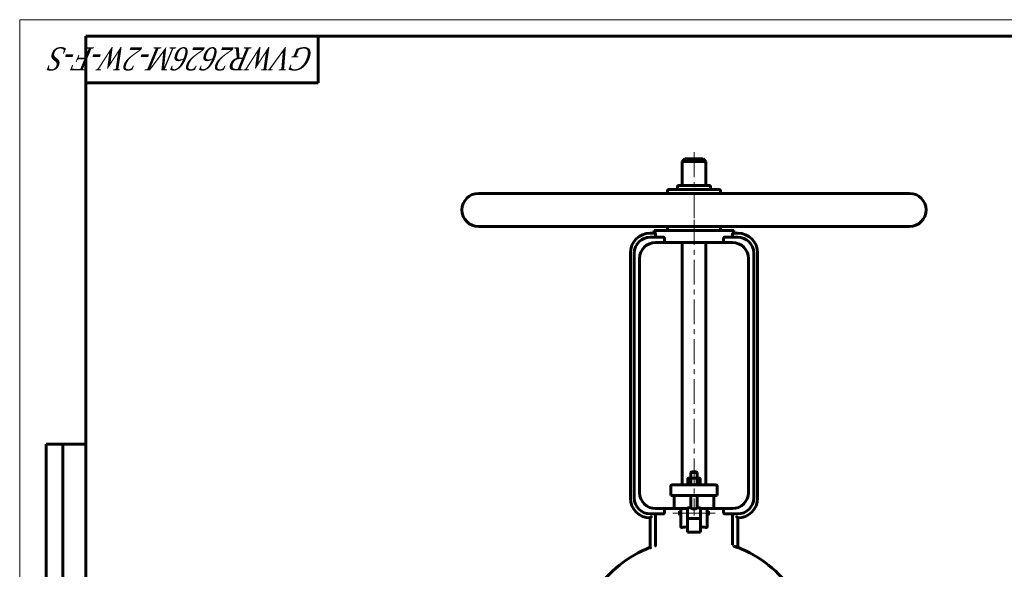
# Model space of a CAD drawing. Header units: millimetres. Extents: x 0 to 594, y 0 to 420.
# Tile 6 of 10: x 0 to 297, y 254 to 420. Entities that reach past the tile are written whole.
import ezdxf

# ---------------------------------------------------------------- set-up
doc = ezdxf.new("R2010")
doc.units = ezdxf.units.MM
for name, pattern in [('K5LT-1', [0]), ('K5LT_AXLED', [12, 7.5, -1.5, 1.5, -1.5]), ('K5LT_BASIC', [0]), ('K5LT_THIN', [0])]:
    doc.linetypes.add(name, pattern=pattern)
doc.layers.add('Системный слой (1)', color=7, linetype='Continuous', true_color=0x6c6c6c)
doc.styles.add('KTEXTSTYLE', font='txt', dxfattribs={"width": 0.96, "height": 5})

# ---------------------------------------------------------------- blocks, each defined once
blk = doc.blocks.new('U2')
at = {"layer": 'Системный слой (1)', "color": 143, "linetype": 'K5LT_BASIC', "lineweight": 60, "true_color": 0x33acca}
for p, q in [((203.4, 283.61), (202.6, 283.61)), ((204.2, 283.61), (203.4, 283.61))]:
    blk.add_line(p, q, dxfattribs=at)
blk = doc.blocks.new('U5')
at = {"layer": 'Системный слой (1)', "color": 143, "linetype": 'K5LT_BASIC', "lineweight": 60, "true_color": 0x33acca}
for start, end in [(111.5102, 145.8516), (34.1484, 68.4898)]:
    blk.add_arc((203.4, 227.36), 36, start, end, dxfattribs=at)
blk = doc.blocks.new('U6')
at = {"layer": 'Системный слой (1)', "color": 143, "linetype": 'K5LT_BASIC', "lineweight": 60, "true_color": 0x33acca}
for p, q in [((199, 271.17), (199, 271.77)), ((199, 270.57), (199, 271.17))]:
    blk.add_line(p, q, dxfattribs=at)
blk = doc.blocks.new('U10')
at = {"layer": 'Системный слой (1)', "color": 143, "linetype": 'K5LT_BASIC', "lineweight": 60, "true_color": 0x33acca}
for p, q in [((203.4, 378.01), (200.6, 378.01)), ((206.2, 378.01), (203.4, 378.01))]:
    blk.add_line(p, q, dxfattribs=at)
blk = doc.blocks.new('U12')
at = {"layer": 'Системный слой (1)', "color": 143, "linetype": 'K5LT_BASIC', "lineweight": 60, "true_color": 0x33acca}
for p, q in [((201.4, 272.77), (202.4, 272.77)), ((204.4, 272.77), (205.4, 272.77))]:
    blk.add_line(p, q, dxfattribs=at)
blk = doc.blocks.new('U14')
at = {"layer": 'Системный слой (1)', "color": 143, "linetype": 'K5LT_BASIC', "lineweight": 60, "true_color": 0x33acca}
for p, q in [((207.8, 271.77), (207.8, 271.17)), ((207.8, 271.17), (207.8, 270.57))]:
    blk.add_line(p, q, dxfattribs=at)
blk = doc.blocks.new('U56')
at = {"color": 7, "linetype": 'K5LT_THIN', "lineweight": 18, "true_color": 0xffffff}
for p, q in [((0, 0), (0, 420)), ((0, 420), (594, 420))]:
    blk.add_line(p, q, dxfattribs=at)
at = {"color": 143, "linetype": 'K5LT_BASIC', "lineweight": 60, "true_color": 0x33acca}
for p, q in [((20, 5), (20, 415)), ((20, 415), (589, 415)), ((90, 415), (90, 401)), ((90, 401), (20, 401)), ((8, 172), (8, 292)), ((20, 292), (8, 292)), ((13, 172), (13, 292))]:
    blk.add_line(p, q, dxfattribs=at)
at = {"color": 7, "insert": (88.81, 404.64), "char_height": 7, "attachment_point": 1, "rotation": 180, "style": 'KTEXTSTYLE'}
blk.add_mtext('\\fArial|b0|c204|p34;\\H5.0;\\W1.000;\\Q15;\\fGOST Type AU|b0|i0|c204|p34;\\Q15;\\W0.823;\\H7.00;GVWR2626M-2W-F-S', dxfattribs=at)

msp = doc.modelspace()

# ---------------------------------------------------------------- linework, layer by layer
at = {"layer": 'Системный слой (1)', "color": 143, "linetype": 'K5LT_BASIC', "lineweight": 60, "true_color": 0x33acca}
for p, q in [((200.5995, 378.0142), (199.7995, 377.2142)), ((199.7995, 370.0142), (199.7995, 377.2142)), ((199.7995, 377.2142), (203.3995, 377.2142)), ((203.3995, 377.2142), (206.9995, 377.2142)), ((206.1995, 378.0142), (206.9995, 377.2142)), ((206.9995, 370.0142), (206.9995, 377.2142)), ((195.3995, 367.6142), (195.3995, 368.4142)), ((210.9995, 368.8142), (195.7995, 368.8142)), ((198.3995, 370.0142), (208.3995, 370.0142)), ((198.3995, 368.8142), (198.3995, 370.0142)), ((208.3995, 368.8142), (208.3995, 370.0142)), ((211.3995, 367.6142), (211.3995, 368.4142)), ((268.3995, 367.6142), (138.3995, 367.6142)), ((268.3995, 357.6142), (138.3995, 357.6142)), ((191.3995, 355.6142), (191.3995, 356.4142)), ((191.3995, 356.4142), (215.3995, 356.4142)), ((195.3995, 356.8142), (195.3995, 357.6142)), ((211.3995, 356.8142), (211.3995, 357.6142)), ((215.3995, 355.6142), (215.3995, 356.4142)), ((191.6846, 355.6142), (190.1995, 355.6142)), ((194.1129, 354.4142), (190.1995, 354.4142)), ((191.7805, 354.8142), (191.7805, 355.2142)), ((194.4552, 352.8142), (194.4552, 354.0142)), ((212.3438, 354.0142), (212.3438, 352.8142)), ((216.5995, 354.4142), (212.686, 354.4142)), ((215.0184, 355.2142), (215.0184, 354.8142)), ((216.5995, 355.6142), (215.1144, 355.6142)), ((191.7995, 352.8142), (194.4552, 352.8142)), ((212.3438, 352.8142), (194.4552, 352.8142)), ((199.7995, 352.8142), (199.7995, 279.7142)), ((206.9995, 352.8142), (206.9995, 279.7142)), ((212.3438, 352.8142), (214.9995, 352.8142)), ((184.1995, 349.6142), (184.1995, 275.7142)), ((185.3995, 349.6142), (185.3995, 275.7142)), ((186.9995, 348.0142), (186.9995, 277.3142)), ((219.7995, 348.0142), (219.7995, 277.3142)), ((221.3995, 349.6142), (221.3995, 275.7142)), ((222.5995, 349.6142), (222.5995, 275.7142)), ((202.5995, 283.6142), (202.3995, 283.4142)), ((202.3995, 283.4142), (203.3995, 283.4142)), ((202.3995, 281.7542), (202.3995, 283.4142)), ((203.3995, 283.4142), (204.3995, 283.4142)), ((204.1995, 283.6142), (204.3995, 283.4142)), ((204.3995, 281.7542), (204.3995, 283.4142)), ((196.3995, 276.5142), (196.3995, 279.3142)), ((197.027, 279.7142), (196.7995, 279.7142)), ((200.8891, 279.7142), (197.027, 279.7142)), ((205.9099, 279.7142), (200.8891, 279.7142)), ((201.7995, 281.7542), (201.552, 281.6113)), ((201.552, 279.8571), (201.552, 281.6113)), ((201.7995, 279.7142), (201.552, 279.8571)), ((201.7995, 281.7542), (202.0139, 281.7542)), ((202.0139, 281.7542), (203.3995, 281.7542)), ((202.4757, 279.8571), (202.4757, 281.6113)), ((203.3995, 281.7542), (204.7851, 281.7542)), ((204.3233, 279.8571), (204.3233, 281.6113)), ((204.7851, 281.7542), (204.9995, 281.7542)), ((204.9995, 281.7542), (205.247, 281.6113)), ((204.9995, 279.7142), (205.247, 279.8571)), ((205.247, 279.8571), (205.247, 281.6113)), ((209.7719, 279.7142), (205.9099, 279.7142)), ((209.9995, 279.7142), (209.7719, 279.7142)), ((210.3995, 276.5142), (210.3995, 279.3142)), ((196.3995, 276.5142), (196.6408, 276.5142)), ((196.6408, 276.5142), (200.5029, 276.5142)), ((197.3995, 272.5142), (197.3995, 276.5142)), ((200.5029, 276.5142), (206.2961, 276.5142)), ((202.3995, 272.7698), (202.3995, 276.5142)), ((204.3995, 272.7698), (204.3995, 276.5142)), ((206.2961, 276.5142), (210.1582, 276.5142)), ((209.3995, 272.5142), (209.3995, 276.5142)), ((210.1582, 276.5142), (210.3995, 276.5142)), ((190.1995, 270.9142), (194.1129, 270.9142)), ((191.7805, 270.5142), (191.7805, 261.6905)), ((194.9995, 272.5142), (191.7995, 272.5142)), ((194.4552, 272.1142), (194.4552, 271.3142)), ((199.7995, 272.5142), (194.9995, 272.5142)), ((198.9995, 271.7698), (199.3995, 271.7698)), ((198.9995, 270.5698), (199.3995, 270.5698)), ((199.3995, 272.1142), (199.3995, 270.6485)), ((199.3995, 270.6485), (199.3995, 267.2041)), ((201.3995, 272.5142), (199.7995, 272.5142)), ((201.3995, 272.7698), (201.3995, 272.4919)), ((201.3995, 270.3354), (201.3995, 272.4919)), ((201.3995, 270.3354), (201.3995, 269.5889)), ((205.3995, 272.7698), (205.3995, 272.4919)), ((206.9995, 272.5142), (205.3995, 272.5142)), ((205.3995, 272.4919), (205.3995, 270.3354)), ((205.3995, 270.3354), (205.3995, 269.5889)), ((211.7995, 272.5142), (206.9995, 272.5142)), ((207.3995, 270.6485), (207.3995, 272.1142)), ((207.3995, 271.7698), (207.7995, 271.7698)), ((207.3995, 267.2041), (207.3995, 270.6485)), ((207.3995, 270.5698), (207.7995, 270.5698)), ((214.9995, 272.5142), (211.7995, 272.5142)), ((212.3438, 271.3142), (212.3438, 272.1142)), ((212.686, 270.9142), (216.5995, 270.9142)), ((215.0184, 261.5855), (215.0184, 270.5142)), ((190.1995, 269.7142), (190.1995, 261.2679)), ((201.3995, 267.069), (201.3995, 269.5889)), ((201.3995, 269.5698), (205.3995, 269.5698)), ((205.3995, 269.5889), (205.3995, 267.069)), ((216.5995, 260.7543), (216.5995, 269.7142)), ((201.3995, 265.4142), (201.3995, 267.069)), ((205.3995, 265.4142), (201.3995, 265.4142)), ((205.3995, 267.069), (205.3995, 265.4142)), ((190.1995, 261.2679), (190.1995, 260.7407))]:
    msp.add_line(p, q, dxfattribs=at)
at = {"layer": 'Системный слой (1)', "color": 30, "linetype": 'K5LT_AXLED', "lineweight": 18, "true_color": 0xff8000}
for p, q in [((203.3995, 380.0142), (203.3995, 365.6142)), ((203.3995, 367.6142), (203.3995, 357.6142)), ((203.3995, 359.6142), (203.3995, 270.4188)), ((196.9995, 271.1698), (201.3995, 271.1698)), ((199.3995, 271.1698), (207.3995, 271.1698)), ((205.3995, 271.1698), (209.7995, 271.1698))]:
    msp.add_line(p, q, dxfattribs=at)
at = {"layer": 'Системный слой (1)', "color": 143, "linetype": 'K5LT_BASIC', "lineweight": 60, "true_color": 0x33acca}
for centre, radius, start, end in [((195.7995, 368.4142), 0.4, 90, 180), ((210.9995, 368.4142), 0.4, 0, 90), ((138.3995, 362.6142), 5, 90, 270), ((268.3995, 362.6142), 5, 270, 90), ((195.7995, 356.8142), 0.4, 180, 270), ((210.9995, 356.8142), 0.4, 270, 0), ((190.1995, 349.6142), 6, 90, 180), ((190.1995, 349.6142), 4.8, 90, 180), ((216.5995, 349.6142), 6, 0, 90), ((216.5995, 349.6142), 4.8, 0, 90), ((191.7995, 348.0142), 4.8, 90, 180), ((214.9995, 348.0142), 4.8, 0, 90), ((196.7995, 279.3142), 0.4, 90, 180), ((209.9995, 279.3142), 0.4, 0, 90), ((191.7995, 277.3142), 4.8, 180, 270), ((214.9995, 277.3142), 4.8, 270, 0), ((190.1995, 275.7142), 6, 180, 270), ((190.1995, 275.7142), 4.8, 180, 270), ((216.5995, 275.7142), 4.8, 270, 0), ((216.5995, 275.7142), 6, 270, 0), ((199.7995, 272.1142), 0.4, 90, 180), ((206.9995, 272.1142), 0.4, 0, 90), ((203.3995, 227.3627), 35.8748, 69.096406, 70.64244)]:
    msp.add_arc(centre, radius, start, end, dxfattribs=at)
for start_param, end_param in [(4.87983706, 5.01708163), (4.40769633, 4.5449409)]:
    msp.add_ellipse((203.3995, 259.1808), major_axis=(-12, 0), ratio=0.66666667, start_param=start_param, end_param=end_param, dxfattribs=at)
for points, knots in [([(191.6846, 355.6142), (191.6957, 355.6142), (191.7081, 355.6041), (191.7314, 355.5628), (191.7424, 355.5317), (191.7599, 355.4603), (191.7676, 355.4157), (191.7779, 355.3178), (191.7805, 355.2644), (191.7805, 355.2142)], [-0.15278092, -0.15278092, -0.15278092, -0.15278092, -0.114028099, -0.114028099, -0.075275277, -0.075275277, -0.037637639, -0.037637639, 0, 0, 0, 0]), ([(191.7805, 354.8142), (191.7805, 354.7641), (191.7831, 354.7108), (191.7936, 354.6129), (191.8016, 354.5684), (191.8206, 354.4968), (191.833, 354.4655), (191.8609, 354.4242), (191.8764, 354.4142), (191.8912, 354.4142)], [0.307858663, 0.307858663, 0.307858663, 0.307858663, 0.345434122, 0.345434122, 0.383009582, 0.383009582, 0.4222236, 0.4222236, 0.461437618, 0.461437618, 0.461437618, 0.461437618]), ([(194.1129, 354.4142), (194.1553, 354.4142), (194.2015, 354.4036), (194.2893, 354.3588), (194.3309, 354.3244), (194.3898, 354.2494), (194.4136, 354.2084), (194.4463, 354.1158), (194.4552, 354.0641), (194.4552, 354.0142)], [-0.175137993, -0.175137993, -0.175137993, -0.175137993, -0.124981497, -0.124981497, -0.074825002, -0.074825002, -0.037412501, -0.037412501, 0, 0, 0, 0]), ([(212.3438, 354.0142), (212.3438, 354.0641), (212.3527, 354.1158), (212.3854, 354.2084), (212.4092, 354.2494), (212.4681, 354.3244), (212.5097, 354.3588), (212.5975, 354.4036), (212.6437, 354.4142), (212.686, 354.4142)], [0, 0, 0, 0, 0.037412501, 0.037412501, 0.074825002, 0.074825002, 0.124981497, 0.124981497, 0.175137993, 0.175137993, 0.175137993, 0.175137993]), ([(214.9078, 354.4142), (214.9226, 354.4142), (214.9381, 354.4242), (214.966, 354.4655), (214.9784, 354.4968), (214.9974, 354.5684), (215.0054, 354.6129), (215.0159, 354.7108), (215.0184, 354.7641), (215.0184, 354.8142)], [0.154279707, 0.154279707, 0.154279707, 0.154279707, 0.193493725, 0.193493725, 0.232707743, 0.232707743, 0.270283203, 0.270283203, 0.307858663, 0.307858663, 0.307858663, 0.307858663]), ([(215.0184, 355.2142), (215.0184, 355.2644), (215.0211, 355.3178), (215.0314, 355.4157), (215.0391, 355.4603), (215.0566, 355.5317), (215.0676, 355.5628), (215.0909, 355.6041), (215.1033, 355.6142), (215.1144, 355.6142)], [0, 0, 0, 0, 0.037637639, 0.037637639, 0.075275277, 0.075275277, 0.114028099, 0.114028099, 0.15278092, 0.15278092, 0.15278092, 0.15278092]), ([(191.8912, 270.9142), (191.8764, 270.9142), (191.8609, 270.9042), (191.833, 270.8629), (191.8206, 270.8316), (191.8016, 270.7599), (191.7936, 270.7154), (191.7831, 270.6176), (191.7805, 270.5643), (191.7805, 270.5142)], [0.462140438, 0.462140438, 0.462140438, 0.462140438, 0.501354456, 0.501354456, 0.540568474, 0.540568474, 0.578143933, 0.578143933, 0.615719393, 0.615719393, 0.615719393, 0.615719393]), ([(194.4552, 271.3142), (194.4552, 271.2643), (194.4463, 271.2126), (194.4136, 271.1199), (194.3898, 271.0789), (194.3309, 271.0039), (194.2893, 270.9696), (194.2015, 270.9247), (194.1553, 270.9142), (194.1129, 270.9142)], [0.347093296, 0.347093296, 0.347093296, 0.347093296, 0.384505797, 0.384505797, 0.421918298, 0.421918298, 0.472074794, 0.472074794, 0.522231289, 0.522231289, 0.522231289, 0.522231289]), ([(204.3995, 272.7698), (204.3995, 272.7698), (204.3915, 272.7648), (204.3573, 272.7437), (204.3068, 272.7133), (204.2379, 272.6737), (204.1648, 272.6341), (204.0775, 272.5903), (203.9853, 272.5482), (203.8925, 272.5118), (203.8177, 272.4866), (203.7464, 272.4654), (203.6589, 272.4441), (203.555, 272.427), (203.4504, 272.4184), (203.3482, 272.4185), (203.2523, 272.4263), (203.1508, 272.442), (203.0413, 272.4674), (202.9313, 272.5024), (202.8432, 272.5366), (202.7592, 272.5727), (202.6838, 272.6088), (202.6046, 272.6499), (202.5303, 272.6911), (202.467, 272.7283), (202.4282, 272.752), (202.4052, 272.7662), (202.3995, 272.7698), (202.3995, 272.7698)], [0, 0, 0, 0, 1.49507135, 2.75551044, 4.2136036, 5.41993119, 6.80111181, 7.75631926, 9.12733622, 10.31385798, 10.95411205, 11.55423862, 12.54330313, 13.57621351, 14.53996688, 15.47119346, 16.41244764, 17.22360251, 18.37896966, 19.66951167, 20.71569766, 21.39860349, 22.74141462, 23.7206183, 24.94979457, 26.5643928, 27.85120329, 28.64623879, 30, 30, 30, 30]), ([(212.686, 270.9142), (212.6437, 270.9142), (212.5975, 270.9247), (212.5097, 270.9696), (212.4681, 271.0039), (212.4092, 271.0789), (212.3854, 271.1199), (212.3527, 271.2126), (212.3438, 271.2643), (212.3438, 271.3142)], [0.171906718, 0.171906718, 0.171906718, 0.171906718, 0.222063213, 0.222063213, 0.272219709, 0.272219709, 0.30963221, 0.30963221, 0.347044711, 0.347044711, 0.347044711, 0.347044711]), ([(215.0184, 270.5142), (215.0184, 270.5643), (215.0159, 270.6176), (215.0054, 270.7154), (214.9974, 270.7599), (214.9784, 270.8316), (214.966, 270.8629), (214.9381, 270.9042), (214.9226, 270.9142), (214.9078, 270.9142)], [0.615719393, 0.615719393, 0.615719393, 0.615719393, 0.653294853, 0.653294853, 0.690870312, 0.690870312, 0.73008433, 0.73008433, 0.769298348, 0.769298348, 0.769298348, 0.769298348]), ([(190.5995, 270.1285), (190.5989, 270.1278), (190.5983, 270.1272), (190.5555, 270.0813), (190.5128, 270.0359), (190.4322, 269.9514), (190.3936, 269.9115), (190.3227, 269.8385), (190.2897, 269.805), (190.2425, 269.7573), (190.2258, 269.7405), (190.2047, 269.7194), (190.1995, 269.7142), (190.1995, 269.7142)], [-0.000654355, -0.000654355, -0.000654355, -0.000654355, 0, 0, 0.046413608, 0.046413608, 0.090039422, 0.090039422, 0.133020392, 0.133020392, 0.165318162, 0.165318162, 0.193658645, 0.193658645, 0.193658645, 0.193658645]), ([(216.1995, 270.1285), (216.2001, 270.1278), (216.2007, 270.1272), (216.2435, 270.0813), (216.2862, 270.0359), (216.3668, 269.9514), (216.4054, 269.9115), (216.4763, 269.8385), (216.5093, 269.805), (216.5565, 269.7573), (216.5732, 269.7405), (216.5943, 269.7194), (216.5995, 269.7142), (216.5995, 269.7142)], [-0.387971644, -0.387971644, -0.387971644, -0.387971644, -0.387317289, -0.387317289, -0.340903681, -0.340903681, -0.297277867, -0.297277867, -0.254296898, -0.254296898, -0.221999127, -0.221999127, -0.193658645, -0.193658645, -0.193658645, -0.193658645]), ([(199.7995, 266.8124), (199.7525, 266.8025), (199.7005, 266.8021), (199.6033, 266.8272), (199.5581, 266.8527), (199.4819, 266.9234), (199.4496, 266.9738), (199.4084, 267.0857), (199.3995, 267.1471), (199.3995, 267.2041)], [0.179370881, 0.179370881, 0.179370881, 0.179370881, 0.217062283, 0.217062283, 0.254753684, 0.254753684, 0.297456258, 0.297456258, 0.340158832, 0.340158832, 0.340158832, 0.340158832]), ([(207.3995, 267.2041), (207.3995, 267.1471), (207.3906, 267.0857), (207.3494, 266.9738), (207.3171, 266.9234), (207.2409, 266.8527), (207.1957, 266.8272), (207.0985, 266.8021), (207.0465, 266.8025), (206.9995, 266.8124)], [0.343493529, 0.343493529, 0.343493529, 0.343493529, 0.386196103, 0.386196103, 0.428898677, 0.428898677, 0.466590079, 0.466590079, 0.50428148, 0.50428148, 0.50428148, 0.50428148]), ([(191.6058, 261.2094), (191.6062, 261.2096), (191.6066, 261.2098), (191.6507, 261.2318), (191.6899, 261.2676), (191.7439, 261.3525), (191.7625, 261.3965), (191.7825, 261.4866), (191.7865, 261.5302), (191.7843, 261.5791), (191.7841, 261.5823), (191.7839, 261.5855)], [-0.382772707, -0.382772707, -0.382772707, -0.382772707, -0.382160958, -0.382160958, -0.317132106, -0.317132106, -0.267879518, -0.267879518, -0.228717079, -0.228717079, -0.225985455, -0.225985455, -0.225985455, -0.225985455]), ([(191.7805, 261.6905), (191.7805, 261.6798), (191.7806, 261.669), (191.7813, 261.6336), (191.7823, 261.6093), (191.7839, 261.5855)], [0.1693457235, 0.1693457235, 0.1693457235, 0.1693457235, 0.1774473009, 0.1774473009, 0.1959504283, 0.1959504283, 0.1959504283, 0.1959504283]), ([(190.4557, 260.7865), (190.4551, 260.7864), (190.4546, 260.7862), (190.4087, 260.7735), (190.3677, 260.7626), (190.2944, 260.7451), (190.2637, 260.7389), (190.2142, 260.7325), (190.1995, 260.7338), (190.1995, 260.7407)], [-0.000600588, -0.000600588, -0.000600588, -0.000600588, 0, 0, 0.051413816, 0.051413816, 0.104497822, 0.104497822, 0.167607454, 0.167607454, 0.167607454, 0.167607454]), ([(216.5995, 260.7543), (216.5995, 260.7543), (216.5995, 260.7542), (216.5992, 260.7504), (216.5889, 260.7502), (216.5478, 260.7583), (216.5171, 260.7666), (216.4462, 260.7882), (216.4009, 260.8032), (216.3031, 260.8375), (216.2505, 260.8568), (216.2009, 260.8757), (216.2002, 260.876), (216.1995, 260.8763)], [-0.076008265, -0.076008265, -0.076008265, -0.076008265, -0.075462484, -0.075462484, -0.037731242, -0.037731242, 0, 0, 0.039213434, 0.039213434, 0.078426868, 0.078426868, 0.078996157, 0.078996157, 0.078996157, 0.078996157])]:
    msp.add_open_spline(points, degree=3, knots=knots, dxfattribs=at)
for points in [[(202.0139, 281.7542), (201.7995, 281.7542), (201.552, 281.6113)], [(201.552, 279.8571), (201.7995, 279.7142), (202.0139, 279.7142)], [(202.4757, 281.6113), (202.2282, 281.7542), (202.0139, 281.7542)], [(202.0139, 279.7142), (202.2282, 279.7142), (202.4757, 279.8571)], [(203.3995, 281.7542), (202.9708, 281.7542), (202.4757, 281.6113)], [(202.4757, 279.8571), (202.9708, 279.7142), (203.3995, 279.7142)], [(204.3233, 281.6113), (203.8282, 281.7542), (203.3995, 281.7542)], [(203.3995, 279.7142), (203.8282, 279.7142), (204.3233, 279.8571)], [(204.7851, 281.7542), (204.5708, 281.7542), (204.3233, 281.6113)], [(204.3233, 279.8571), (204.5708, 279.7142), (204.7851, 279.7142)], [(205.247, 281.6113), (204.9995, 281.7542), (204.7851, 281.7542)], [(204.7851, 279.7142), (204.9995, 279.7142), (205.247, 279.8571)]]:
    msp.add_rational_spline(points, [1, 1.0379548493, 1], degree=2, dxfattribs=at)
at = {"layer": 'Системный слой (1)', "color": 7, "linetype": 'K5LT-1'}
for points, knots in [([(194.4552, 272.1142), (194.4552, 272.1187), (194.4554, 272.1279), (194.4564, 272.1417), (194.458, 272.1559), (194.4601, 272.1681), (194.4621, 272.1784), (194.4641, 272.1869), (194.4673, 272.1989), (194.4721, 272.2143), (194.4789, 272.2321), (194.4849, 272.2454), (194.4892, 272.2542), (194.4918, 272.2594), (194.4961, 272.2673), (194.5012, 272.2763), (194.5073, 272.2861), (194.513, 272.2946), (194.5192, 272.3035), (194.5256, 272.3122), (194.5323, 272.3206), (194.5392, 272.3289), (194.5488, 272.3397), (194.5587, 272.3502), (194.5689, 272.3601), (194.5792, 272.3696), (194.5889, 272.3781), (194.5981, 272.3855), (194.6061, 272.3918), (194.6164, 272.3996), (194.6293, 272.4087), (194.6414, 272.4166), (194.6524, 272.4234), (194.6622, 272.4292), (194.6721, 272.4348), (194.6856, 272.4421), (194.6994, 272.4489), (194.7131, 272.4552), (194.7267, 272.4612), (194.7414, 272.4672), (194.7549, 272.4722), (194.7638, 272.4754), (194.7697, 272.4774), (194.7749, 272.4792), (194.7811, 272.4812), (194.7888, 272.4836), (194.7983, 272.4864), (194.8084, 272.4892), (194.8193, 272.4921), (194.832, 272.4952), (194.8458, 272.4983), (194.8655, 272.5023), (194.8857, 272.5057), (194.9034, 272.5081), (194.9134, 272.5093), (194.9251, 272.5106), (194.9409, 272.512), (194.9609, 272.5133), (194.9773, 272.5139), (194.99, 272.5141), (194.9964, 272.5142), (194.9995, 272.5142)], [0, 0, 0, 0, 0.003352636, 0.006705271, 0.010057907, 0.013410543, 0.015224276, 0.017354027, 0.019483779, 0.023743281, 0.02841874, 0.033094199, 0.034376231, 0.035658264, 0.03741809, 0.040937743, 0.043117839, 0.045604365, 0.04809089, 0.050577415, 0.05306394, 0.055550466, 0.058036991, 0.063010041, 0.06554331, 0.068076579, 0.073143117, 0.075006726, 0.076870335, 0.080597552, 0.08432477, 0.088051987, 0.090663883, 0.093275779, 0.09590047, 0.09852516, 0.103774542, 0.106399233, 0.109023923, 0.114273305, 0.117743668, 0.119478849, 0.12121403, 0.122398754, 0.123583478, 0.125952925, 0.128322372, 0.13069182, 0.133484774, 0.136277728, 0.13976892, 0.143260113, 0.150242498, 0.153721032, 0.155460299, 0.157199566, 0.161895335, 0.166591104, 0.171286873, 0.173634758, 0.175982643, 0.175982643, 0.175982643, 0.175982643]), ([(211.7995, 272.5142), (211.8091, 272.5142), (211.8235, 272.5139), (211.8429, 272.513), (211.8576, 272.512), (211.8726, 272.5107), (211.8878, 272.5091), (211.9031, 272.5071), (211.9182, 272.5048), (211.9332, 272.5022), (211.9532, 272.4984), (211.9853, 272.491), (212.0134, 272.4829), (212.0341, 272.4758), (212.0498, 272.4703), (212.067, 272.4635), (212.0852, 272.4556), (212.0962, 272.4505), (212.1072, 272.4452), (212.1179, 272.4396), (212.1286, 272.4338), (212.1428, 272.4258), (212.157, 272.4171), (212.1712, 272.4076), (212.1823, 272.3998), (212.1935, 272.3914), (212.2026, 272.3842), (212.2096, 272.3784), (212.2171, 272.372), (212.2249, 272.365), (212.233, 272.3573), (212.2396, 272.3508), (212.2468, 272.3434), (212.2545, 272.335), (212.262, 272.3263), (212.2692, 272.3175), (212.2761, 272.3085), (212.2851, 272.2962), (212.2947, 272.2816), (212.3027, 272.2677), (212.3081, 272.2575), (212.3117, 272.2504), (212.3148, 272.2439), (212.3184, 272.2358), (212.3217, 272.2278), (212.3247, 272.2199), (212.3272, 272.2129), (212.3301, 272.2042), (212.333, 272.1941), (212.3356, 272.1841), (212.3377, 272.1744), (212.3395, 272.1647), (212.3411, 272.1546), (212.3423, 272.1444), (212.3432, 272.1341), (212.3437, 272.1241), (212.3438, 272.1175), (212.3438, 272.1142)], [0.534062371, 0.534062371, 0.534062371, 0.534062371, 0.541070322, 0.544574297, 0.548078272, 0.551582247, 0.555086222, 0.558590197, 0.562094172, 0.565598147, 0.569102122, 0.576110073, 0.588278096, 0.590281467, 0.592284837, 0.600663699, 0.603456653, 0.606249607, 0.609042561, 0.611835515, 0.614628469, 0.617421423, 0.623007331, 0.626021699, 0.629397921, 0.632774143, 0.636150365, 0.637838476, 0.639526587, 0.643463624, 0.645432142, 0.64740066, 0.65002535, 0.652650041, 0.655274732, 0.657899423, 0.660524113, 0.663148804, 0.668398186, 0.672635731, 0.674754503, 0.676873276, 0.678495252, 0.680117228, 0.68336118, 0.684726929, 0.686092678, 0.688579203, 0.691065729, 0.693362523, 0.695659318, 0.697956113, 0.700252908, 0.702700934, 0.705148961, 0.707596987, 0.710045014, 0.710045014, 0.710045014, 0.710045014]), ([(215.0184, 261.5855), (215.0185, 261.58), (215.0187, 261.5689), (215.0198, 261.5521), (215.0217, 261.5347), (215.0237, 261.5216), (215.0253, 261.513), (215.0266, 261.5066), (215.0284, 261.498), (215.0319, 261.4837), (215.0368, 261.4671), (215.0421, 261.452), (215.0463, 261.4409), (215.0495, 261.4333), (215.0525, 261.4264), (215.0555, 261.42), (215.0586, 261.4135), (215.0619, 261.4068), (215.0656, 261.3999), (215.0696, 261.3927), (215.0737, 261.3856), (215.078, 261.3785), (215.0825, 261.3716), (215.0887, 261.3623), (215.0952, 261.3531), (215.1021, 261.3441), (215.1082, 261.3365), (215.115, 261.3284), (215.1228, 261.3197), (215.1307, 261.3113), (215.1377, 261.3043), (215.1437, 261.2985), (215.149, 261.2937), (215.1544, 261.2889), (215.1601, 261.2839), (215.1661, 261.2789), (215.1726, 261.2738), (215.1792, 261.2687), (215.1859, 261.2638), (215.1927, 261.259), (215.2021, 261.2528), (215.2117, 261.2467), (215.2217, 261.2409), (215.2303, 261.2361), (215.2399, 261.231), (215.2505, 261.2258), (215.2612, 261.221), (215.2698, 261.2173), (215.2764, 261.2147), (215.2811, 261.2129), (215.2858, 261.2112), (215.289, 261.21), (215.2906, 261.2094)], [0.300747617, 0.300747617, 0.300747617, 0.300747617, 0.304805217, 0.308862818, 0.312920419, 0.316978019, 0.317977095, 0.318976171, 0.321504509, 0.324032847, 0.329089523, 0.333430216, 0.335600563, 0.337770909, 0.339494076, 0.341217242, 0.342940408, 0.344663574, 0.346571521, 0.348479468, 0.350387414, 0.352295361, 0.354203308, 0.356111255, 0.359927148, 0.361933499, 0.363939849, 0.366714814, 0.369489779, 0.372264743, 0.375039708, 0.376772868, 0.378506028, 0.380239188, 0.381972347, 0.383893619, 0.38581489, 0.387736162, 0.389657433, 0.391578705, 0.393499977, 0.39734252, 0.399384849, 0.401427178, 0.404243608, 0.407060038, 0.409876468, 0.412692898, 0.413927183, 0.415161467, 0.416395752, 0.417630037, 0.417630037, 0.417630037, 0.417630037])]:
    msp.add_open_spline(points, degree=3, knots=knots, dxfattribs=at)

# ---------------------------------------------------------------- block references
msp.add_blockref('U56', (0, 0))
at = {"layer": 'Системный слой (1)'}
for name in ['U10', 'U2', 'U6', 'U12', 'U14', 'U5']:
    msp.add_blockref(name, (0, 0), dxfattribs=at)

doc.saveas('drawing.dxf')
